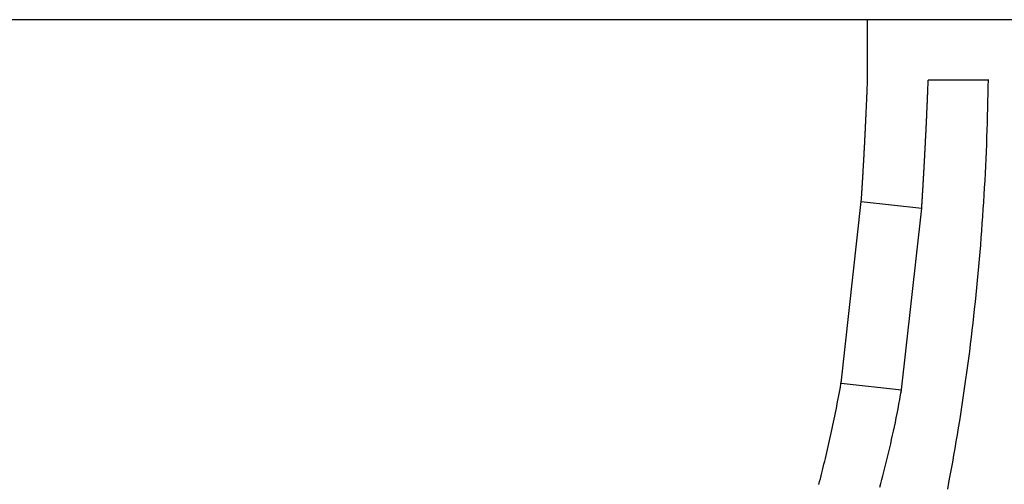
# Model space of a CAD drawing. Header units: millimetres. Extents: x -0.498 to 0, y -0.071 to 0.15.
import ezdxf

# ---------------------------------------------------------------- set-up
doc = ezdxf.new("R2010")
doc.units = ezdxf.units.MM
doc.layers.add('BLOCKS', color=3, linetype='Continuous')

msp = doc.modelspace()

# ---------------------------------------------------------------- linework, layer by layer
at = {"layer": 'BLOCKS'}
for p, q in [((-0.0220000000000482, 0.1460000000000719), (-0.4622123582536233, 0.1460000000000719)), ((-0.1233995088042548, 0.1363893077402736), (-0.1233995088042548, 0.1460000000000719)), ((-0.1035007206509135, 0.1360000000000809), (-0.1134070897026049, 0.1360000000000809)), ((-0.1277538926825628, 0.08601350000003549), (-0.1244531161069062, 0.1160180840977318)), ((-0.1244531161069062, 0.1160180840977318), (-0.1144843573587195, 0.1149075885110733)), ((-0.1178798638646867, 0.0844266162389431), (-0.1144843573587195, 0.1149075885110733)), ((-0.1277538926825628, 0.08601350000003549), (-0.1178262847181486, 0.08490758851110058))]:
    msp.add_line(p, q, dxfattribs=at)
for points in [[(-0.1244530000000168, 0.1160180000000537, 0), (-0.1244440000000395, 0.1161590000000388, 0), (-0.1244339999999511, 0.1163000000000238, 0), (-0.1244249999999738, 0.1164410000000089, 0), (-0.1244149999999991, 0.1165830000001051, 0), (-0.1244060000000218, 0.1167250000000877, 0), (-0.1243970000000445, 0.1168670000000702, 0), (-0.1243869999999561, 0.1170090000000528, 0), (-0.1243779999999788, 0.1171520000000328, 0), (-0.1243690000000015, 0.1172950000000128, 0), (-0.1243590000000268, 0.1174380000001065, 0), (-0.1243500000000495, 0.117582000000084, 0), (-0.1243409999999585, 0.1177260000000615, 0), (-0.1243309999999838, 0.117870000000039, 0), (-0.1243220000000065, 0.118015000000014, 0), (-0.1243130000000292, 0.1181600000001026, 0), (-0.1243040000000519, 0.1183050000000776, 0), (-0.124294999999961, 0.1184500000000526, 0), (-0.1242849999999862, 0.118596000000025, 0), (-0.1242760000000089, 0.1187419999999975, 0), (-0.1242670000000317, 0.1188880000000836, 0), (-0.1242580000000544, 0.1190350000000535, 0), (-0.1242489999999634, 0.1191820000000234, 0), (-0.1242399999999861, 0.1193289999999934, 0), (-0.1242310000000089, 0.1194770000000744, 0), (-0.1242220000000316, 0.1196240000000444, 0), (-0.1242130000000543, 0.1197730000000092, 0), (-0.1242039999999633, 0.1199210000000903, 0), (-0.1241949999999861, 0.1200700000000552, 0), (-0.1241860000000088, 0.1202190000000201, 0), (-0.1241770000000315, 0.1203680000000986, 0), (-0.1241680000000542, 0.120518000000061, 0), (-0.1241589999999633, 0.1206680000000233, 0), (-0.124149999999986, 0.1208180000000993, 0), (-0.1241410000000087, 0.1209690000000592, 0), (-0.1241320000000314, 0.121120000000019, 0), (-0.1241240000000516, 0.1212710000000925, 0), (-0.1241149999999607, 0.1214220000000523, 0), (-0.1241059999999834, 0.1215740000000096, 0), (-0.1240970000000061, 0.1217260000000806, 0), (-0.1240890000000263, 0.1218790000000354, 0), (-0.124080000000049, 0.1220310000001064, 0), (-0.1240709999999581, 0.1221850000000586, 0), (-0.1240619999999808, 0.1223380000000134, 0), (-0.124054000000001, 0.1224920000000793, 0), (-0.1240450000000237, 0.1226460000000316, 0), (-0.1240360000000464, 0.1228000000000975, 0), (-0.124027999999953, 0.1229550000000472, 0), (-0.1240189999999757, 0.1231089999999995, 0), (-0.1240109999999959, 0.1232650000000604, 0), (-0.1240020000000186, 0.1234200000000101, 0), (-0.1239930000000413, 0.123576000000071, 0), (-0.1239849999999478, 0.1237320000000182, 0), (-0.1239759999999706, 0.1238890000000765, 0), (-0.1239679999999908, 0.1240460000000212, 0), (-0.1239590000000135, 0.1242030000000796, 0), (-0.1239510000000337, 0.1243600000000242, 0), (-0.1239430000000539, 0.1245180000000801, 0), (-0.1239339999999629, 0.1246760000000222, 0), (-0.1239259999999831, 0.1248350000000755, 0), (-0.1239170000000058, 0.1249940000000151, 0), (-0.123909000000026, 0.1251530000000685, 0), (-0.1239010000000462, 0.1253120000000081, 0), (-0.1238919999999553, 0.1254720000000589, 0), (-0.1238839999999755, 0.125631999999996, 0), (-0.1238759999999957, 0.1257920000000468, 0), (-0.1238670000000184, 0.125953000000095, 0), (-0.1238590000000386, 0.1261140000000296, 0), (-0.1238509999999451, 0.1262750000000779, 0), (-0.1238429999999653, 0.1264370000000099, 0), (-0.1238349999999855, 0.1265990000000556, 0), (-0.1238260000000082, 0.1267610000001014, 0), (-0.1238180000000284, 0.1269240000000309, 0), (-0.1238100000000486, 0.1270870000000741, 0), (-0.1238019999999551, 0.1272500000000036, 0), (-0.1237939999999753, 0.1274140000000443, 0), (-0.1237859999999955, 0.127578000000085, 0), (-0.1237780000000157, 0.127742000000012, 0), (-0.1237700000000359, 0.1279070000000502, 0), (-0.1237620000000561, 0.1280720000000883, 0), (-0.1237539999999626, 0.1282370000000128, 0), (-0.1237459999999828, 0.1284030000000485, 0), (-0.123738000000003, 0.1285690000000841, 0), (-0.1237300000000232, 0.128735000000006, 0), (-0.1237220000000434, 0.1289010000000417, 0), (-0.1237139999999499, 0.1290680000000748, 0), (-0.1237059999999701, 0.1292360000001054, 0), (-0.1236979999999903, 0.1294030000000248, 0), (-0.1236900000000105, 0.1295710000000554, 0), (-0.1236830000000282, 0.1297400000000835, 0), (-0.1236750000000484, 0.1299080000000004, 0), (-0.1236669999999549, 0.1300770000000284, 0), (-0.1236589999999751, 0.130247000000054, 0), (-0.1236509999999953, 0.130416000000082, 0), (-0.123644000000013, 0.1305859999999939, 0), (-0.1236360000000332, 0.1307560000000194, 0), (-0.1236280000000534, 0.1309270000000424, 0), (-0.1236209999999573, 0.1310980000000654, 0), (-0.1236129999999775, 0.1312700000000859, 0), (-0.1236049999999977, 0.1314409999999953, 0), (-0.1235980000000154, 0.1316130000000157, 0), (-0.1235900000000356, 0.1317860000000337, 0), (-0.1235830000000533, 0.1319580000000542, 0), (-0.1235749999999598, 0.1321310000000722, 0), (-0.12356699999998, 0.1323050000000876, 0), (-0.1235599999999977, 0.132479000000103, 0), (-0.1235520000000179, 0.1326530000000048, 0), (-0.1235450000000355, 0.1328270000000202, 0), (-0.1235380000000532, 0.1330020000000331, 0), (-0.1235299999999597, 0.1331770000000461, 0), (-0.1235229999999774, 0.133352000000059, 0), (-0.1235149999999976, 0.1335280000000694, 0), (-0.1235080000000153, 0.1337040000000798, 0), (-0.1235010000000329, 0.1338810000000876, 0), (-0.1234930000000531, 0.1340580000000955, 0), (-0.1234859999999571, 0.1342350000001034, 0), (-0.1234789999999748, 0.134412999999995, 0), (-0.123470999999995, 0.1345910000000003, 0), (-0.1234640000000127, 0.1347690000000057, 0), (-0.1234570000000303, 0.1349480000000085, 0), (-0.123450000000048, 0.1351270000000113, 0), (-0.1234419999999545, 0.1353060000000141, 0), (-0.1234349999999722, 0.1354860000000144, 0), (-0.1234279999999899, 0.1356660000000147, 0), (-0.1234210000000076, 0.135846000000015, 0), (-0.1234140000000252, 0.1360270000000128, 0), (-0.1234070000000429, 0.1362080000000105, 0), (-0.1233999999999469, 0.1363890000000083, 0)], [(-0.1144839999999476, 0.114908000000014, 0), (-0.1144739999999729, 0.1150730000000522, 0), (-0.1144630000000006, 0.1152380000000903, 0), (-0.1144530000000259, 0.1154030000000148, 0), (-0.1144430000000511, 0.115568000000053, 0), (-0.1144319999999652, 0.1157330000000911, 0), (-0.1144219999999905, 0.1158980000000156, 0), (-0.1144120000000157, 0.1160620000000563, 0), (-0.114402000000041, 0.1162270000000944, 0), (-0.1143909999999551, 0.1163910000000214, 0), (-0.1143809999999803, 0.1165560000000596, 0), (-0.1143710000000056, 0.1167200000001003, 0), (-0.1143610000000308, 0.1168840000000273, 0), (-0.114351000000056, 0.117048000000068, 0), (-0.1143409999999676, 0.1172109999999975, 0), (-0.1143309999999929, 0.1173750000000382, 0), (-0.1143210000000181, 0.1175390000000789, 0), (-0.1143110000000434, 0.1177020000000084, 0), (-0.1143019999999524, 0.1178660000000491, 0), (-0.1142919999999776, 0.1180290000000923, 0), (-0.1142820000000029, 0.1181920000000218, 0), (-0.1142720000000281, 0.1183560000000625, 0), (-0.1142630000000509, 0.1185190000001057, 0), (-0.1142529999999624, 0.1186820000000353, 0), (-0.1142429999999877, 0.1188450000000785, 0), (-0.1142340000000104, 0.119008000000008, 0), (-0.1142240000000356, 0.1191710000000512, 0), (-0.1142149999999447, 0.1193340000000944, 0), (-0.1142049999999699, 0.1194970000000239, 0), (-0.1141959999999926, 0.1196590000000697, 0), (-0.1141860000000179, 0.1198219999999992, 0), (-0.1141770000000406, 0.1199850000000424, 0), (-0.1141669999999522, 0.1201480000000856, 0), (-0.1141579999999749, 0.1203100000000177, 0), (-0.1141489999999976, 0.1204730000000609, 0), (-0.1141390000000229, 0.1206350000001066, 0), (-0.1141300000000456, 0.1207980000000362, 0), (-0.1141209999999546, 0.1209610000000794, 0), (-0.1141119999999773, 0.1211230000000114, 0), (-0.1141030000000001, 0.1212860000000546, 0), (-0.1140940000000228, 0.1214480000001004, 0), (-0.1140850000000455, 0.1216110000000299, 0), (-0.1140749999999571, 0.1217730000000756, 0), (-0.1140659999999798, 0.1219360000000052, 0), (-0.114058, 0.1220980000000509, 0), (-0.1140490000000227, 0.1222610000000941, 0), (-0.1140400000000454, 0.1224240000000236, 0), (-0.1140309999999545, 0.1225860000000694, 0), (-0.1140219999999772, 0.1227489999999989, 0), (-0.1140129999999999, 0.1229120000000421, 0), (-0.1140040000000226, 0.1230740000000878, 0), (-0.1139960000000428, 0.1232370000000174, 0), (-0.1139869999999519, 0.1234000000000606, 0), (-0.1139779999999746, 0.1235630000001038, 0), (-0.1139689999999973, 0.1237260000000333, 0), (-0.1139610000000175, 0.1238890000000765, 0), (-0.1139520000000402, 0.124052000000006, 0), (-0.1139439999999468, 0.1242150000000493, 0), (-0.1139349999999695, 0.1243780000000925, 0), (-0.1139259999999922, 0.124541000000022, 0), (-0.1139180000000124, 0.1247040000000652, 0), (-0.1139100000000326, 0.1248680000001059, 0), (-0.1139010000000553, 0.1250310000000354, 0), (-0.1138929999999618, 0.1251950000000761, 0), (-0.1138839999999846, 0.1253580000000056, 0), (-0.1138760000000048, 0.1255220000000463, 0), (-0.1138680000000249, 0.125686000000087, 0), (-0.1138590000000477, 0.125850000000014, 0), (-0.1138509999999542, 0.1260130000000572, 0), (-0.1138429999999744, 0.1261780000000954, 0), (-0.1138349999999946, 0.1263420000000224, 0), (-0.1138260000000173, 0.1265060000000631, 0), (-0.1138180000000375, 0.1266700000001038, 0), (-0.113809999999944, 0.1268350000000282, 0), (-0.1138019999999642, 0.1270000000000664, 0), (-0.1137939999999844, 0.1271639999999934, 0), (-0.1137860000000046, 0.1273290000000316, 0), (-0.1137780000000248, 0.1274940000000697, 0), (-0.113770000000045, 0.1276600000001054, 0), (-0.1137619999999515, 0.1278250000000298, 0), (-0.1137539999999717, 0.127990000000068, 0), (-0.1137459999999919, 0.1281560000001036, 0), (-0.1137380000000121, 0.1283220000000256, 0), (-0.1137300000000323, 0.1284880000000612, 0), (-0.1137220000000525, 0.1286540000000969, 0), (-0.1137149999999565, 0.1288200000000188, 0), (-0.1137069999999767, 0.1289870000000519, 0), (-0.1136989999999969, 0.1291530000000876, 0), (-0.1136910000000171, 0.129320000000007, 0), (-0.1136840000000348, 0.1294870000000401, 0), (-0.113676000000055, 0.1296540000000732, 0), (-0.1136679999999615, 0.1298210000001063, 0), (-0.1136609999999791, 0.1299890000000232, 0), (-0.1136529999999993, 0.1301570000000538, 0), (-0.1136450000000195, 0.1303240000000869, 0), (-0.1136380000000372, 0.1304930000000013, 0), (-0.1136299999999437, 0.1306610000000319, 0), (-0.1136229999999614, 0.1308290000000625, 0), (-0.1136149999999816, 0.1309980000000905, 0), (-0.1136079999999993, 0.1311670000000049, 0), (-0.1136000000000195, 0.131336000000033, 0), (-0.1135930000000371, 0.1315060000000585, 0), (-0.1135849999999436, 0.1316750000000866, 0), (-0.1135779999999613, 0.1318449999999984, 0), (-0.113570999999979, 0.132015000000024, 0), (-0.1135629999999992, 0.1321850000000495, 0), (-0.1135560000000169, 0.1323560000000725, 0), (-0.1135490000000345, 0.1325270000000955, 0), (-0.1135410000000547, 0.1326980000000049, 0), (-0.1135339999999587, 0.1328690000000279, 0), (-0.1135269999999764, 0.1330410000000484, 0), (-0.1135199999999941, 0.1332130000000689, 0), (-0.1135130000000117, 0.1333850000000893, 0), (-0.1135050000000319, 0.1335569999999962, 0), (-0.1134980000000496, 0.1337300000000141, 0), (-0.1134909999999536, 0.1339020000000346, 0), (-0.1134839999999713, 0.13407600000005, 0), (-0.1134769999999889, 0.134249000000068, 0), (-0.1134700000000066, 0.1344230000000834, 0), (-0.1134630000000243, 0.1345970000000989, 0), (-0.113456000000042, 0.1347710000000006, 0), (-0.113448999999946, 0.1349460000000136, 0), (-0.1134419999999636, 0.1351210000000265, 0), (-0.1134349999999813, 0.1352960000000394, 0), (-0.113427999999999, 0.1354720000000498, 0), (-0.1134210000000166, 0.1356470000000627, 0), (-0.1134140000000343, 0.1358240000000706, 0), (-0.113407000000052, 0.1360000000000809, 0)], [(-0.1101999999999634, 0.06854400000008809, 0), (-0.1099870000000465, 0.06965900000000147, 0), (-0.1097780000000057, 0.07077700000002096, 0), (-0.1095719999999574, 0.07189600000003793, 0), (-0.1093690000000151, 0.0730190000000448, 0), (-0.1091689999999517, 0.07414300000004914, 0), (-0.1089719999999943, 0.07527100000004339, 0), (-0.1087790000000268, 0.0764000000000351, 0), (-0.1085900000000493, 0.07753200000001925, 0), (-0.108402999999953, 0.07866599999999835, 0), (-0.1082199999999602, 0.07980300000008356, 0), (-0.1080399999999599, 0.08094100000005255, 0), (-0.1078639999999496, 0.08208200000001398, 0), (-0.1076910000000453, 0.08322500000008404, 0), (-0.1075210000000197, 0.08437000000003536, 0), (-0.1073549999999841, 0.08551700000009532, 0), (-0.1071920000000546, 0.08666600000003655, 0), (-0.1070330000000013, 0.08781700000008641, 0), (-0.1068770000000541, 0.08897000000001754, 0), (-0.1067249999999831, 0.0901250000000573, 0), (-0.1065760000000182, 0.09128200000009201, 0), (-0.1064310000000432, 0.09244100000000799, 0), (-0.106288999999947, 0.09360100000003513, 0), (-0.1061509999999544, 0.09476300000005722, 0), (-0.1060159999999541, 0.09592700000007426, 0), (-0.1058849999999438, 0.09709200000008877, 0), (-0.1057570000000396, 0.09825900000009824, 0), (-0.1056330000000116, 0.09942800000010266, 0), (-0.1055119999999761, 0.1005980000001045, 0), (-0.1053940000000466, 0.1017690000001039, 0), (-0.1052809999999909, 0.1029420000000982, 0), (-0.1051700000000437, 0.1041150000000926, 0), (-0.1050629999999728, 0.1052900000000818, 0), (-0.104959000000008, 0.106467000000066, 0), (-0.1048590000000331, 0.1076440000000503, 0), (-0.1047620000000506, 0.1088230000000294, 0), (-0.1046689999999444, 0.1100020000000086, 0), (-0.1045789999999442, 0.1111830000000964, 0), (-0.1044930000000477, 0.1123640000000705, 0), (-0.1044100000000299, 0.1135470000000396, 0), (-0.1043300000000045, 0.1147300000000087, 0), (-0.104253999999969, 0.1159140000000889, 0), (-0.1041820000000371, 0.1170990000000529, 0), (-0.1041129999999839, 0.1182850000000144, 0), (-0.1040470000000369, 0.1194710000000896, 0), (-0.103984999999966, 0.1206580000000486, 0), (-0.1039269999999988, 0.1218450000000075, 0), (-0.1038710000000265, 0.1230330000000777, 0), (-0.1038200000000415, 0.1242220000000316, 0), (-0.103772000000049, 0.1254110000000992, 0), (-0.103727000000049, 0.1266000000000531, 0), (-0.1036860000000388, 0.1277900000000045, 0), (-0.1036480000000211, 0.1289800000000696, 0), (-0.1036139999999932, 0.130170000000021, 0), (-0.1035829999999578, 0.1313610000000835, 0), (-0.103556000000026, 0.1325520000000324, 0), (-0.1035319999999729, 0.133743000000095, 0), (-0.1035120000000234, 0.1349340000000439, 0), (-0.1034959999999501, 0.1361250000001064, 0)], [(-0.1314360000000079, 0.06932800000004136, 0), (-0.1313159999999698, 0.06979900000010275, 0), (-0.1311960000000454, 0.07027100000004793, 0), (-0.1310770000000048, 0.07074600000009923, 0), (-0.1309579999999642, 0.07122200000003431, 0), (-0.1308410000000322, 0.07169900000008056, 0), (-0.130722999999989, 0.07217900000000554, 0), (-0.1306059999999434, 0.07266000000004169, 0), (-0.1304900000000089, 0.07314200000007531, 0), (-0.1303749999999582, 0.07362700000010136, 0), (-0.1302600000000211, 0.07411400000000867, 0), (-0.1301459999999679, 0.07460200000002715, 0), (-0.1300320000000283, 0.07509200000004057, 0), (-0.1299189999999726, 0.07558400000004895, 0), (-0.1298060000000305, 0.07607800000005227, 0), (-0.1296949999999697, 0.07657400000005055, 0), (-0.1295840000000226, 0.0770710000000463, 0), (-0.1294729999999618, 0.07757100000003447, 0), (-0.1293630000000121, 0.0780730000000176, 0), (-0.1292539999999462, 0.07857699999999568, 0), (-0.1291459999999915, 0.07908300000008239, 0), (-0.1290380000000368, 0.07959100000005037, 0), (-0.1289309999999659, 0.0801010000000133, 0), (-0.1288240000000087, 0.08061300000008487, 0), (-0.1287190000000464, 0.08112800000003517, 0), (-0.1286139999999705, 0.08164400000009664, 0), (-0.1285090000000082, 0.08216300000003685, 0), (-0.1284060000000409, 0.08268400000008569, 0), (-0.1283029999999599, 0.08320900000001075, 0), (-0.12820099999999, 0.08374000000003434, 0), (-0.1280990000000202, 0.08427800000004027, 0), (-0.1279980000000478, 0.08482200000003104, 0), (-0.1278979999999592, 0.08537200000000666, 0), (-0.1277989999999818, 0.08593000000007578, 0), (-0.1277000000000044, 0.08649400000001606, 0)], [(-0.1214099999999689, 0.06885800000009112, 0), (-0.1212379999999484, 0.06948900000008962, 0), (-0.1210680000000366, 0.07012300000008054, 0), (-0.1208990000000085, 0.07076100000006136, 0), (-0.1207309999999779, 0.07140300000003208, 0), (-0.120565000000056, 0.07204900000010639, 0), (-0.1204000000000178, 0.07270000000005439, 0), (-0.1202369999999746, 0.07335600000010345, 0), (-0.1200750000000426, 0.07401800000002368, 0), (-0.1199149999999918, 0.07468500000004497, 0), (-0.1197560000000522, 0.07535900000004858, 0), (-0.1195989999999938, 0.07604000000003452, 0), (-0.1194430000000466, 0.07672900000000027, 0), (-0.1192879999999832, 0.07742500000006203, 0), (-0.1191350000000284, 0.07812900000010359, 0), (-0.1189839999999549, 0.07884200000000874, 0), (-0.1188339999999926, 0.07956400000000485, 0), (-0.1186850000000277, 0.08029500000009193, 0), (-0.1185379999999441, 0.08103700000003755, 0), (-0.1183929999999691, 0.08178900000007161, 0), (-0.1182489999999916, 0.08255100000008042, 0), (-0.1181060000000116, 0.08332500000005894, 0), (-0.117966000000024, 0.08411000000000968, 0), (-0.1178260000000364, 0.08490800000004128, 0)]]:
    msp.add_polyline3d(points, dxfattribs=at)

doc.saveas('drawing.dxf')
